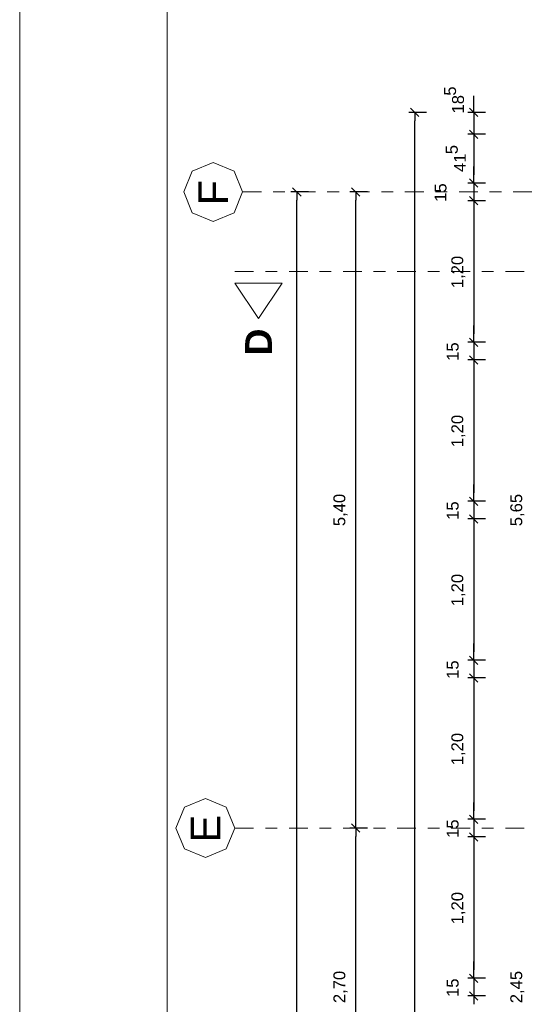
# Model space of a CAD drawing. Header units: metres. Extents: x -45.2 to 14.3, y -31.8 to 10.2.
# Tile 35 of 141: x -45.2 to -40.9, y -6.9 to 1.5. Entities that reach past the tile are written whole.
import ezdxf

# ---------------------------------------------------------------- set-up
doc = ezdxf.new("R2010")
doc.units = ezdxf.units.M
doc.header["$LTSCALE"] = 0.05
doc.linetypes.add('Achsen 01', pattern=[5.291531, 3.175, -1.058062, 0.352704, -0.705764])
doc.layers.get('0').update_dxf_attribs({"lineweight": 25})
doc.layers.add('AV1-Achsen', color=1, linetype='Achsen 01', lineweight=18, true_color=0xff0000)
for name, color, linetype, lineweight in [('AV1-Planrahmen', 7, 'Continuous', 9), ('AV1-Schnitt Achsen', 7, 'Achsen 01', 18), ('Bemaßung-Bemaßung', 7, 'Continuous', 9), ('Keine', 7, 'Continuous', 9)]:
    doc.layers.add(name, color=color, linetype=linetype, lineweight=lineweight)
doc.styles.add('Arial', font='arial.ttf')
doc.styles.add('Arial (bold)', font='arialbd.ttf')

# ---------------------------------------------------------------- blocks, each defined once
blk = doc.blocks.new('Group')
at = {"layer": 'AV1-Planrahmen', "color": 7, "flags": 128}
for points in [[(-0.5945, -0.4205), (-0.5945, 0.4205), (0.5945, 0.4205), (0.5945, -0.4205)], [(-0.5695, -0.4155), (-0.5695, 0.4155), (0.4045, 0.4155), (0.4045, -0.4155)]]:
    blk.add_lwpolyline(points, close=True, dxfattribs=at)

msp = doc.modelspace()

# ---------------------------------------------------------------- linework, layer by layer
at = {"color": 0, "linetype": 'Continuous', "lineweight": 15}
for p, q in [((-41.8604, 0.7104), (-41.7896, 0.6396)), ((-41.2896, 0.6396), (-41.3604, 0.7104)), ((-41.3604, 0.5254), (-41.2896, 0.4546)), ((-41.3604, 0.5254), (-41.2896, 0.4546)), ((-41.2896, 0.0396), (-41.3604, 0.1104)), ((-41.2896, 0.0396), (-41.3604, 0.1104)), ((-42.8604, 0.0354), (-42.7896, -0.0354)), ((-42.3604, 0.0354), (-42.2896, -0.0354)), ((-41.3604, -0.0396), (-41.2896, -0.1104)), ((-41.3604, -0.0396), (-41.2896, -0.1104)), ((-41.2896, -1.3104), (-41.3604, -1.2396)), ((-41.2896, -1.3104), (-41.3604, -1.2396)), ((-41.3604, -1.3896), (-41.2896, -1.4604)), ((-41.3604, -1.3896), (-41.2896, -1.4604)), ((-41.2896, -2.6604), (-41.3604, -2.5896)), ((-41.2896, -2.6604), (-41.3604, -2.5896)), ((-41.3604, -2.7396), (-41.2896, -2.8104)), ((-41.3604, -2.7396), (-41.2896, -2.8104)), ((-41.2896, -4.0104), (-41.3604, -3.9396)), ((-41.2896, -4.0104), (-41.3604, -3.9396)), ((-41.3604, -4.0896), (-41.2896, -4.1604)), ((-41.3604, -4.0896), (-41.2896, -4.1604)), ((-41.2896, -5.3604), (-41.3604, -5.2896)), ((-41.2896, -5.3604), (-41.3604, -5.2896)), ((-42.2896, -5.4354), (-42.3604, -5.3646)), ((-42.3604, -5.3646), (-42.2896, -5.4354)), ((-41.3604, -5.4396), (-41.2896, -5.5104)), ((-41.3604, -5.4396), (-41.2896, -5.5104)), ((-41.2896, -6.7104), (-41.3604, -6.6396)), ((-41.2896, -6.7104), (-41.3604, -6.6396)), ((-41.3604, -6.7896), (-41.2896, -6.8604)), ((-41.3604, -6.7896), (-41.2896, -6.8604))]:
    msp.add_line(p, q, dxfattribs=at)
at = {"color": 0, "linetype": 'ByBlock', "lineweight": -2}
for p, q in [((-41.825, 0.675), (-41.825, 0.6043)), ((-41.325, 0.675), (-41.325, 0.7457)), ((-41.325, 0.49), (-41.325, 0.4193)), ((-41.325, 0.49), (-41.325, 0.4193)), ((-41.325, 0.075), (-41.325, 0.1457)), ((-41.325, 0.075), (-41.325, 0.1457)), ((-42.825, 0), (-42.825, -0.0707)), ((-42.325, 0), (-42.325, -0.0707)), ((-41.325, -0.075), (-41.325, -0.1457)), ((-41.325, -0.075), (-41.325, -0.1457)), ((-41.325, -1.275), (-41.325, -1.2043)), ((-41.325, -1.275), (-41.325, -1.2043)), ((-41.325, -1.425), (-41.325, -1.4957)), ((-41.325, -1.425), (-41.325, -1.4957)), ((-41.325, -2.625), (-41.325, -2.5543)), ((-41.325, -2.625), (-41.325, -2.5543)), ((-41.325, -2.775), (-41.325, -2.8457)), ((-41.325, -2.775), (-41.325, -2.8457)), ((-41.325, -3.975), (-41.325, -3.9043)), ((-41.325, -3.975), (-41.325, -3.9043)), ((-41.325, -4.125), (-41.325, -4.1957)), ((-41.325, -4.125), (-41.325, -4.1957)), ((-41.325, -5.325), (-41.325, -5.2543)), ((-41.325, -5.325), (-41.325, -5.2543)), ((-42.325, -5.4), (-42.325, -5.3293)), ((-42.325, -5.4), (-42.325, -5.4707)), ((-41.325, -5.475), (-41.325, -5.5457)), ((-41.325, -5.475), (-41.325, -5.5457)), ((-41.325, -6.675), (-41.325, -6.6043)), ((-41.325, -6.675), (-41.325, -6.6043)), ((-41.325, -6.825), (-41.325, -6.8957)), ((-41.325, -6.825), (-41.325, -6.8957))]:
    msp.add_line(p, q, dxfattribs=at)
at = {"layer": 'AV1-Achsen'}
for p, q in [((-43.2844, 0), (4.2656, 0)), ((-43.35, -5.4), (4.2, -5.4))]:
    msp.add_line(p, q, dxfattribs=at)
at = {"layer": 'AV1-Achsen', "linetype": 'Continuous'}
for points in [[(-43.2844, 0), (-43.3577, -0.1768), (-43.5344, -0.25), (-43.7112, -0.1768), (-43.7844, 0), (-43.7112, 0.1768), (-43.5344, 0.25), (-43.3577, 0.1768)], [(-43.35, -5.4), (-43.4232, -5.5768), (-43.6, -5.65), (-43.7768, -5.5768), (-43.85, -5.4), (-43.7768, -5.2232), (-43.6, -5.15), (-43.4232, -5.2232)]]:
    msp.add_lwpolyline(points, close=True, dxfattribs=at)
at = {"layer": 'AV1-Schnitt Achsen'}
msp.add_line((-43.35, -0.675), (4.2, -0.675), dxfattribs=at)
at = {"layer": 'AV1-Schnitt Achsen', "linetype": 'Continuous'}
msp.add_lwpolyline([(-42.95, -0.775), (-43.35, -0.775), (-43.15, -1.075)], close=True, dxfattribs=at)
at = {"layer": 'Bemaßung-Bemaßung', "color": 0, "linetype": 'Continuous', "lineweight": -2}
for p, q in [((-41.325, 0.7457), (-41.325, 0.8164)), ((-41.225, 0.675), (-41.375, 0.675)), ((-41.325, 0.675), (-41.325, 0.49)), ((-41.225, 0.49), (-41.375, 0.49)), ((-41.225, 0.49), (-41.375, 0.49)), ((-41.325, 0.4193), (-41.325, 0.1457)), ((-41.325, 0.4193), (-41.325, 0.3486)), ((-41.325, 0.1457), (-41.325, 0.2164)), ((-41.225, 0.075), (-41.375, 0.075)), ((-41.225, 0.075), (-41.375, 0.075)), ((-41.325, 0.075), (-41.325, -0.075)), ((-41.225, -0.075), (-41.375, -0.075)), ((-41.225, -0.075), (-41.375, -0.075)), ((-41.325, -0.1457), (-41.325, -1.2043)), ((-41.325, -0.1457), (-41.325, -0.2164)), ((-41.325, -1.2043), (-41.325, -1.1336)), ((-41.225, -1.275), (-41.375, -1.275)), ((-41.225, -1.275), (-41.375, -1.275)), ((-41.325, -1.275), (-41.325, -1.425)), ((-41.225, -1.425), (-41.375, -1.425)), ((-41.225, -1.425), (-41.375, -1.425)), ((-41.325, -1.4957), (-41.325, -2.5543)), ((-41.325, -1.4957), (-41.325, -1.5664)), ((-41.325, -2.5543), (-41.325, -2.4836)), ((-41.225, -2.625), (-41.375, -2.625)), ((-41.225, -2.625), (-41.375, -2.625)), ((-41.325, -2.625), (-41.325, -2.775)), ((-41.225, -2.775), (-41.375, -2.775)), ((-41.225, -2.775), (-41.375, -2.775)), ((-41.325, -2.8457), (-41.325, -3.9043)), ((-41.325, -2.8457), (-41.325, -2.9164)), ((-41.325, -3.9043), (-41.325, -3.8336)), ((-41.225, -3.975), (-41.375, -3.975)), ((-41.225, -3.975), (-41.375, -3.975)), ((-41.325, -3.975), (-41.325, -4.125)), ((-41.225, -4.125), (-41.375, -4.125)), ((-41.225, -4.125), (-41.375, -4.125)), ((-41.325, -4.1957), (-41.325, -5.2543)), ((-41.325, -4.1957), (-41.325, -4.2664)), ((-41.325, -5.2543), (-41.325, -5.1836)), ((-41.225, -5.325), (-41.375, -5.325)), ((-41.225, -5.325), (-41.375, -5.325)), ((-41.325, -5.325), (-41.325, -5.475)), ((-41.225, -5.475), (-41.375, -5.475)), ((-41.225, -5.475), (-41.375, -5.475)), ((-41.325, -5.5457), (-41.325, -6.6043)), ((-41.325, -5.5457), (-41.325, -5.6164)), ((-41.325, -6.6043), (-41.325, -6.5336)), ((-41.225, -6.675), (-41.375, -6.675)), ((-41.225, -6.675), (-41.375, -6.675)), ((-41.325, -6.675), (-41.325, -6.825)), ((-41.225, -6.825), (-41.375, -6.825)), ((-41.225, -6.825), (-41.375, -6.825))]:
    msp.add_line(p, q, dxfattribs=at)
at = {"layer": 'Bemaßung-Bemaßung', "color": 0, "lineweight": -2}
for p, q in [((-41.725, 0.675), (-41.875, 0.675)), ((-41.825, -22.2043), (-41.825, 0.6043)), ((-42.725, 0), (-42.875, 0)), ((-42.225, 0), (-42.375, 0)), ((-42.825, -21.5293), (-42.825, -0.0707)), ((-42.325, -5.3293), (-42.325, -0.0707)), ((-42.225, -5.4), (-42.375, -5.4)), ((-42.225, -5.4), (-42.375, -5.4)), ((-42.325, -8.0293), (-42.325, -5.4707))]:
    msp.add_line(p, q, dxfattribs=at)
at = {"layer": 'Defpoints', "color": 0, "lineweight": 0}
for p, q in [((-41.825, 0.675), (-41.825, 0.675)), ((-41.325, 0.49), (-41.325, 0.49)), ((-42.825, 0), (-42.825, 0)), ((-42.325, 0), (-42.325, 0)), ((-41.325, 0.075), (-41.325, 0.075)), ((-41.325, -0.075), (-41.325, -0.075)), ((-41.325, -1.275), (-41.325, -1.275)), ((-41.325, -1.425), (-41.325, -1.425)), ((-41.325, -2.625), (-41.325, -2.625)), ((-41.325, -2.775), (-41.325, -2.775)), ((-41.325, -3.975), (-41.325, -3.975)), ((-41.325, -4.125), (-41.325, -4.125)), ((-41.325, -5.325), (-41.325, -5.325)), ((-42.325, -5.4), (-42.325, -5.4)), ((-41.325, -5.475), (-41.325, -5.475)), ((-41.325, -6.675), (-41.325, -6.675)), ((-41.325, -6.825), (-41.325, -6.825))]:
    msp.add_line(p, q, dxfattribs=at)

# ---------------------------------------------------------------- block references
at = {"layer": 'Keine', "color": 7, "transparency": 33554687, "xscale": 50, "yscale": 50, "zscale": 50}
msp.add_blockref('Group', (-15.45, -10.8), dxfattribs=at)

# ---------------------------------------------------------------- texts
at = {"layer": 'AV1-Achsen', "char_height": 0.2522, "attachment_point": 7, "rotation": 90, "style": 'Arial'}
for s, insert in [('F', (-43.4083, -0.114)), ('E', (-43.4739, -5.522))]:
    msp.add_mtext(s, dxfattribs=dict(at, insert=insert))
at = {"layer": 'AV1-Schnitt Achsen', "insert": (-43.0365, -1.3882), "char_height": 0.227, "attachment_point": 7, "rotation": 90, "style": 'Arial (bold)'}
msp.add_mtext('D', dxfattribs=at)
at = {"layer": 'Bemaßung-Bemaßung', "color": 0, "attachment_point": 7, "rotation": 90, "style": 'Arial'}
for s, insert, char_height in [('5', (-41.4736, 0.8174), 0.1009), ('18', (-41.4064, 0.6665), 0.10087), ('5', (-41.4592, 0.3207), 0.1009), ('41', (-41.392, 0.1698), 0.10087), ('15', (-41.5549, -0.0832), 0.10087), ('1,20', (-41.3952, -0.8164), 0.10087), ('15', (-41.4519, -1.4332), 0.10087), ('1,20', (-41.3952, -2.1664), 0.10087), ('5,40', (-42.3952, -2.8367), 0.10087), ('5,65', (-40.8952, -2.8372), 0.10087), ('15', (-41.4519, -2.7832), 0.10087), ('1,20', (-41.3952, -3.5164), 0.10087), ('15', (-41.4519, -4.1332), 0.10087), ('1,20', (-41.3952, -4.8664), 0.10087), ('15', (-41.4519, -5.4832), 0.10087), ('1,20', (-41.3952, -6.2164), 0.10087), ('2,70', (-42.3952, -6.8858), 0.10087), ('2,45', (-40.8952, -6.8864), 0.10087), ('15', (-41.4519, -6.8332), 0.10087)]:
    msp.add_mtext(s, dxfattribs=dict(at, insert=insert, char_height=char_height))

doc.saveas('drawing.dxf')
